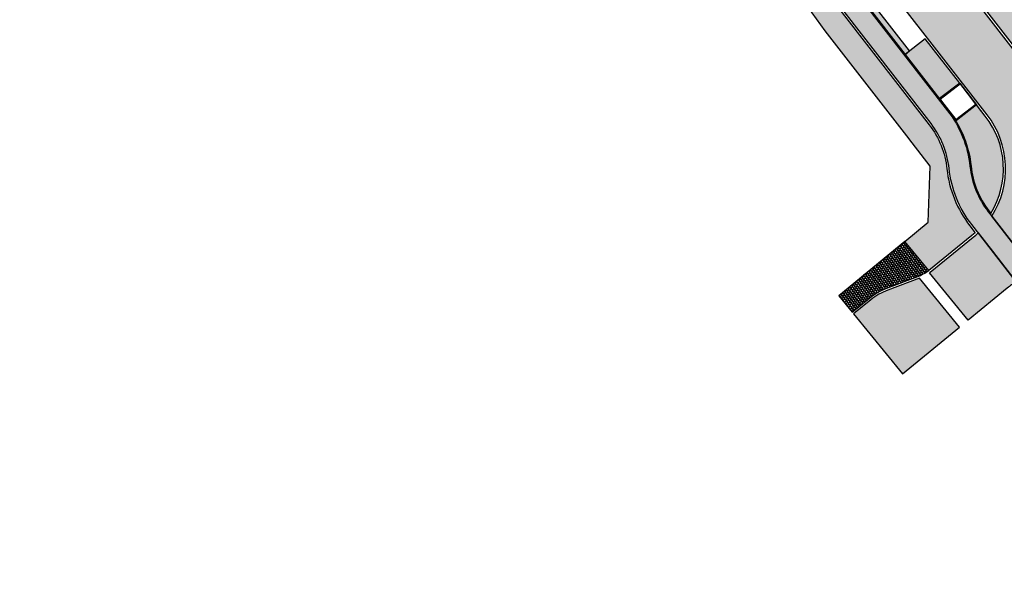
# Model space of a CAD drawing. Header units: metres. Extents: x 197051 to 198393, y 354620 to 355604.
# Tile 2 of 13: x 197533 to 197622, y 354836 to 354886. Entities that reach past the tile are written whole.
import ezdxf

# ---------------------------------------------------------------- set-up
doc = ezdxf.new("R2010")
doc.units = ezdxf.units.M
for name, color, linetype in [('Arcering fietspad', 12, 'Continuous'), ('Arcering groen', 103, 'Continuous'), ('Arcering trottoirtegels', 253, 'Continuous')]:
    doc.layers.add(name, color=color, linetype=linetype)
for name, color, linetype, true_color in [('Arcering inrit', 7, 'Continuous', 0xc33c3c), ('Arcering uitstapstrook', 7, 'Continuous', 0x851e1e), ('Arcering verhoging', 7, 'Continuous', 0xff622e)]:
    doc.layers.add(name, color=color, linetype=linetype, true_color=true_color)
doc.layers.add('Arcering voetpad', color=7, linetype='Continuous', lineweight=20, true_color=0x71432d)
doc.layers.add('poly arcering', color=6, linetype='Continuous', plot=False)

msp = doc.modelspace()

# ---------------------------------------------------------------- hatches: boundary and pattern name
at = {"layer": 'Arcering fietspad'}
h = msp.add_hatch(color=256, dxfattribs=at)
h.dxf.hatch_style = 1
edge = h.paths.add_edge_path()
edge.add_line((197482.8526617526, 355050.255718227), (197544.7188724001, 354970.5518373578))
edge.add_arc((197535.3219261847, 354963.2568277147), 11.89620796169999, 11.957380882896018, 37.82279951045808, ccw=False)
edge.add_line((197546.9600100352, 354965.7215321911), (197547.2394250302, 354964.4026351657))
edge.add_arc((197555.1635493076, 354966.0814009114), 8.099999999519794, 191.9615383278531, 219.1301105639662)
edge.add_line((197548.8802589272, 354960.9696241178), (197561.2335009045, 354945.7852744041))
edge.add_arc((197567.5167912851, 354950.8970511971), 8.099999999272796, 219.1301105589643, 244.585829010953)
edge.add_arc((197558.9336204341, 354932.8324676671), 11.89999999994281, 37.817177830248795, 64.58582901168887, ccw=False)
edge.add_line((197568.3342779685, 354940.1288803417), (197617.0531300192, 354877.3606557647))
edge.add_arc((197609.2325887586, 354871.290300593), 9.900003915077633, 6.032191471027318, 37.81884778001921, ccw=False)
edge.add_arc((197627.1329269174, 354873.1818699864), 8.100000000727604, 186.0321850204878, 217.8160693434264)
edge.add_line((197620.7340639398, 354868.2155280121), (197621.0542534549, 354867.8029811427))
edge.add_line((197621.0542534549, 354867.8029811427), (197625.0262709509, 354862.7007592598))
edge.add_line((197625.0262709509, 354862.7007592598), (197629.7952478, 354856.4533196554))
edge.add_arc((197697.1513329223, 354907.4866302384), 84.5058636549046, 217.14991492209, 228.25728524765)
edge.add_arc((197661.0114916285, 354868.07971257), 31.04983212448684, 229.6023431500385, 241.2838140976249)
edge.add_line((197646.092939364, 354840.8486848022), (197651.1429100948, 354838.6836949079))
edge.add_arc((197658.0886931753, 354860.7147207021), 23.10000000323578, 252.5013546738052, 265.7453786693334)
edge.add_line((197656.3749289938, 354837.678379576), (197658.9893241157, 354837.4834825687))
edge.add_line((197658.9893241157, 354837.4834825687), (197658.9149470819, 354835.5841671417))
edge.add_line((197658.9149470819, 354835.5841671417), (197656.2339700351, 354835.7836155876))
edge.add_arc((197658.0886931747, 354860.7147206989), 24.99999999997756, 251.9246964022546, 265.745378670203, ccw=False)
edge.add_arc((197662.1971624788, 354871.2983764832), 36.34139145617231, 241.9438264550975, 250.94406959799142, ccw=False)
edge.add_arc((197660.823573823, 354867.8356590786), 32.64219608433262, 229.5364033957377, 241.2127902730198, ccw=False)
edge.add_arc((197697.1513329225, 354907.4866302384), 86.40586365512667, 217.1521963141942, 228.271936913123, ccw=False)
edge.add_line((197628.2829151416, 354855.3031624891), (197623.2635254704, 354861.8786470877))
edge.add_line((197623.2635254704, 354861.8786470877), (197619.2330960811, 354867.0505835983))
edge.add_arc((197627.1329269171, 354873.1818699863), 10.00000000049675, 186.0321850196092, 217.8160693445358, ccw=False)
edge.add_arc((197609.2325284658, 354871.2902763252), 8.00006642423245, 6.032320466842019, 37.81902272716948)
edge.add_line((197615.5521927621, 354876.1956719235), (197566.7357124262, 354939.0876543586))
edge.add_arc((197558.9336204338, 354932.8324676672), 10.00000000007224, 38.72026652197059, 64.58582901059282)
edge.add_arc((197567.5167912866, 354950.8970511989), 10.00000000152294, 219.1301105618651, 244.5858290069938, ccw=False)
edge.add_line((197559.759642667, 354944.5862156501), (197547.4064006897, 354959.7705653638))
edge.add_arc((197555.1635493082, 354966.0814009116), 10.00000000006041, 191.9615383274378, 219.1301105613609, ccw=False)
edge.add_line((197545.3806798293, 354964.0088506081), (197545.1012663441, 354965.3277405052))
edge.add_arc((197535.318396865, 354963.2551902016), 10.00000000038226, 11.96153832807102, 37.81860725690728)
edge.add_line((197543.2179561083, 354969.3868265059), (197481.3518104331, 355049.0908778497))
edge.add_line((197481.3518104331, 355049.0908778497), (197482.8526617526, 355050.255718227))
at = {"layer": 'Arcering groen'}
h = msp.add_hatch(color=256, dxfattribs=at)
h.dxf.hatch_style = 1
edge = h.paths.add_edge_path()
edge.add_line((197618.148803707, 354879.8632006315), (197616.3306339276, 354878.4519452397))
edge.add_line((197616.3306339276, 354878.4519452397), (197617.2688664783, 354877.2416297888))
edge.add_arc((197609.2325925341, 354871.2903021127), 10.00000000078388, 6.032185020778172, 36.522097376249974, ccw=False)
edge.add_arc((197627.1329269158, 354873.1818699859), 7.999999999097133, 186.0321850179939, 217.8160693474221)
edge.add_line((197620.8130622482, 354868.276840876), (197620.9796563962, 354868.0621933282))
edge.add_arc((197614.3131628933, 354872.0965680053), 7.792195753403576, 328.8188514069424, 397.8575793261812)
edge.add_line((197620.4654027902, 354876.878644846), (197618.148803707, 354879.8632006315))
h.paths.add_polyline_path([(197618.1494812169, 354879.8623277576), (197619.6817076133, 354877.888306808), (197617.8648052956, 354876.4780352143), (197616.3262663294, 354878.4485551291), (197618.1494821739, 354879.8623265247)])
h = msp.add_hatch(color=256, dxfattribs=at)
h.dxf.hatch_style = 1
h.paths.add_polyline_path([(197618.2133929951, 354879.7818799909), (197616.3980607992, 354878.3694239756), (197617.8691032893, 354876.4765669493), (197619.6810123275, 354877.8863679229)])
edge = h.paths.add_edge_path()
edge.add_line((197618.2149636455, 354879.7803193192), (197619.6826785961, 354877.8876687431))
edge.add_line((197619.6826785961, 354877.8876687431), (197617.8674370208, 354876.4752661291))
edge.add_line((197617.8674370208, 354876.4752661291), (197616.3968567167, 354878.3705118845))
edge.add_line((197616.3968567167, 354878.3705118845), (197618.2145970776, 354879.7807920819))
at = {"layer": 'Arcering inrit'}
h = msp.add_hatch(color=256, dxfattribs=at)
h.dxf.hatch_style = 1
h.paths.add_polyline_path([(197627.9840170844, 354880.565461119), (197622.1663348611, 354888.0605850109), (197620.3494325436, 354886.6503134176), (197626.178528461, 354879.1613912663)])
at = {"layer": 'Arcering trottoirtegels'}
h = msp.add_hatch(dxfattribs=at)
h.set_pattern_fill('AR-B88', color=256, scale=0.001, angle=181)
h.set_pattern_definition([(128.8058348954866, (598800.3809847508, 417791.8073085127), (-0.1583485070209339, -0.1273420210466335), []), (218.8058348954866, (598800.3809847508, 417791.8073085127), (-0.09467749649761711, -0.2065162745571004), [0.2032, -0.2032])])
edge = h.paths.add_edge_path()
edge.add_arc((197612.5352282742, 354867.0322676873), 5.011606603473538, 294.1815117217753, 304.3336928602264)
edge.add_line((197615.3618332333, 354862.8938494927), (197613.1896667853, 354865.5362734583))
edge.add_line((197613.1896667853, 354865.5362734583), (197607.2074689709, 354860.6200912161))
edge.add_line((197607.2074689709, 354860.6200912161), (197608.4225384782, 354859.1344390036))
edge.add_line((197608.4225384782, 354859.1344390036), (197609.9724104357, 354860.4020005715))
edge.add_arc((197613.6089605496, 354855.8543366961), 5.822863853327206, 110.50269646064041, 128.6476606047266, ccw=False)
edge.add_line((197611.5694939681, 354861.3083553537), (197614.5881261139, 354862.4604178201))
at = {"layer": 'Arcering uitstapstrook'}
h = msp.add_hatch(color=256, dxfattribs=at)
h.dxf.hatch_style = 1
h.paths.add_polyline_path([(197606.2597599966, 354892.2472655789), (197605.8553272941, 354891.9398778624), (197613.221508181, 354882.460221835), (197613.6176985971, 354882.7677754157)])
at = {"layer": 'Arcering verhoging'}
h = msp.add_hatch(color=256, dxfattribs=at)
h.dxf.hatch_style = 1
edge = h.paths.add_edge_path()
edge.add_line((197625.0262709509, 354862.7007592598), (197621.0542534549, 354867.8029811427))
edge.add_arc((197614.3037092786, 354872.0960165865), 7.999999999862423, 327.5455170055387, 397.8184572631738)
edge.add_line((197620.6233695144, 354877.0013090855), (197612.1681665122, 354887.8996739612))
edge.add_line((197612.1681665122, 354887.8996739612), (197616.5126345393, 354891.2684875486))
edge.add_line((197616.5126345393, 354891.2684875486), (197617.5067599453, 354889.9864498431))
edge.add_line((197617.5067599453, 354889.9864498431), (197638.7085669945, 354862.6714187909))
edge.add_arc((197679.0960218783, 354894.3222024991), 51.31197346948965, 218.0850391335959, 230.4765217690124)
edge.add_arc((197713.9951873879, 354933.2824378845), 103.5959382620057, 229.3006785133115, 231.6684978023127)
edge.add_line((197649.7439068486, 354852.0181076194), (197653.1696930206, 354849.43162891))
edge.add_line((197653.1696930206, 354849.43162891), (197658.2037237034, 354846.0772149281))
edge.add_line((197658.2037237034, 354846.0772149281), (197661.0754270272, 354844.2676960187))
edge.add_line((197661.0754270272, 354844.2676960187), (197662.3601121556, 354843.5240231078))
edge.add_line((197662.3601121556, 354843.5240231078), (197659.6156785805, 354838.6685304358))
edge.add_arc((197679.6476546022, 354875.1151732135), 41.58891478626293, 237.4666989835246, 241.2057168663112, ccw=False)
edge.add_arc((197716.8817230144, 354936.9219141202), 113.7359904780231, 230.0771530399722, 238.3975733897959, ccw=False)
edge.add_arc((197716.1372791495, 354935.8636487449), 112.4466980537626, 227.7250218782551, 230.0220075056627, ccw=False)
edge.add_arc((197676.6380994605, 354892.2462495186), 53.60253783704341, 216.9851811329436, 227.6025943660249, ccw=False)
edge.add_arc((197627.5012071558, 354855.0932175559), 7.999999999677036, 37.81845726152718, 108.0210886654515)
h = msp.add_hatch(color=256, dxfattribs=at)
h.dxf.hatch_style = 1
edge = h.paths.add_edge_path()
edge.add_line((197621.107952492, 354864.6345848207), (197623.2635254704, 354861.8786470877))
edge.add_arc((197627.5012071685, 354855.0932175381), 8.000000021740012, 121.9858770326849, 129.1208768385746)
edge.add_line((197622.4535388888, 354861.2997500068), (197618.9081684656, 354858.3971662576))
edge.add_line((197618.9081684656, 354858.3971662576), (197615.4039638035, 354862.6817190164))
edge.add_arc((197612.5349867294, 354867.0325618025), 5.211608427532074, 303.40114581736, 304.4279405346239)
edge.add_line((197615.4814701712, 354862.7338296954), (197619.3727377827, 354865.906917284))
edge.add_arc((197614.3037045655, 354872.0960217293), 8.00000697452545, 309.3183443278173, 313.5613620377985)
edge.add_line((197619.8167576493, 354866.2989226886), (197621.107952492, 354864.6345848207))
at = {"layer": 'Arcering verhoging', "true_color": 0x1b65a1}
h = msp.add_hatch(color=144, dxfattribs=at)
h.dxf.hatch_style = 1
edge = h.paths.add_edge_path()
edge.add_line((197610.0970758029, 354860.2460929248), (197608.5500171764, 354858.9785707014))
edge.add_line((197608.5500171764, 354858.9785707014), (197612.9849436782, 354853.5560345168))
edge.add_line((197612.9849436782, 354853.5560345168), (197618.1344064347, 354857.7636896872))
edge.add_line((197618.1344064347, 354857.7636896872), (197614.4964724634, 354862.2117518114))
edge.add_line((197614.4964724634, 354862.2117518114), (197611.6399303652, 354861.1215510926))
edge.add_arc((197613.6087200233, 354855.8546292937), 5.622863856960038, 110.4958795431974, 128.6476605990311)
at = {"layer": 'Arcering voetpad'}
h = msp.add_hatch(color=256, dxfattribs=at)
h.dxf.hatch_style = 1
edge = h.paths.add_edge_path()
edge.add_line((197613.1894262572, 354865.536566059), (197615.289, 354867.262))
edge.add_line((197615.289, 354867.262), (197615.481, 354872.334))
edge.add_line((197615.481, 354872.334), (197613.833, 354874.458))
edge.add_line((197613.833, 354874.458), (197613.35, 354875.072))
edge.add_line((197613.35, 354875.072), (197605.9785867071, 354884.5805037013))
edge.add_line((197605.9785867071, 354884.5805037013), (197604.024, 354887.3169999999))
edge.add_line((197604.024, 354887.3169999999), (197599.0347561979, 354893.7413139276))
edge.add_line((197599.0347561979, 354893.7413139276), (197598.894, 354893.632))
edge.add_line((197598.894, 354893.632), (197596.172, 354897.124))
edge.add_line((197596.172, 354897.124), (197596.312, 354897.2750000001))
edge.add_line((197596.312, 354897.2750000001), (197587.71, 354908.343))
edge.add_line((197587.71, 354908.343), (197587.541, 354908.21))
edge.add_line((197587.541, 354908.21), (197584.617, 354911.9480000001))
edge.add_line((197584.617, 354911.9480000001), (197584.781, 354912.1130000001))
edge.add_line((197584.781, 354912.1130000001), (197573.563, 354926.586))
edge.add_line((197573.563, 354926.586), (197572.2956190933, 354927.0370478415))
edge.add_line((197572.2956190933, 354927.0370478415), (197570.7414630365, 354929.2825533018))
edge.add_line((197570.7414630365, 354929.2825533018), (197568.489, 354932.537))
edge.add_line((197568.489, 354932.537), (197568.446, 354932.616))
edge.add_line((197568.446, 354932.616), (197565.0652967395, 354936.9006133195))
edge.add_line((197565.0652967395, 354936.9006133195), (197564.133, 354936.165))
edge.add_line((197564.133, 354936.165), (197557.833, 354943.9180000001))
edge.add_line((197557.833, 354943.9180000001), (197550.1888124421, 354953.4996590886))
edge.add_line((197550.1888124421, 354953.4996590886), (197543.233, 354962.047))
edge.add_line((197543.233, 354962.047), (197538.447, 354967.93))
edge.add_line((197538.447, 354967.93), (197536.2570000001, 354970.595))
edge.add_line((197536.2570000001, 354970.595), (197537.6356929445, 354971.9686722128))
edge.add_line((197537.6356929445, 354971.9686722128), (197537.462, 354972.143))
edge.add_line((197537.462, 354972.143), (197538.442, 354972.926))
edge.add_line((197538.442, 354972.926), (197538.245, 354973.166))
edge.add_line((197538.245, 354973.166), (197538.1139999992, 354973.0899999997))
edge.add_line((197538.1139999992, 354973.0899999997), (197535.1846588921, 354976.8495714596))
edge.add_line((197535.1846588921, 354976.8495714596), (197535.302, 354976.941))
edge.add_line((197535.302, 354976.941), (197515.257, 355003.199))
edge.add_line((197515.257, 355003.199), (197515.172, 355003.148))
edge.add_line((197515.172, 355003.148), (197507.7541922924, 355012.6435941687))
edge.add_line((197507.7541922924, 355012.6435941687), (197507.852, 355012.72))
edge.add_line((197507.852, 355012.72), (197507.469, 355013.22))
edge.add_line((197507.469, 355013.22), (197507.3610000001, 355013.143))
edge.add_line((197507.3610000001, 355013.143), (197497.648, 355025.787))
edge.add_line((197497.648, 355025.787), (197487.1360000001, 355039.216))
edge.add_line((197487.1360000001, 355039.216), (197487.2500000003, 355039.3100000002))
edge.add_line((197487.2500000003, 355039.3100000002), (197485.8094999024, 355041.2144927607))
edge.add_line((197485.8094999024, 355041.2144927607), (197485.477, 355040.963))
edge.add_line((197485.477, 355040.963), (197483.7485258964, 355043.1617936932))
edge.add_line((197483.7485258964, 355043.1617936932), (197484.037, 355043.4180000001))
edge.add_line((197484.037, 355043.4180000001), (197476.126, 355053.5860000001))
edge.add_line((197476.126, 355053.5860000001), (197471.3, 355059.8610000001))
edge.add_line((197471.3, 355059.8610000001), (197471.26, 355059.822))
edge.add_line((197471.26, 355059.822), (197461.369, 355072.494))
edge.add_line((197461.369, 355072.494), (197461.241, 355072.4400000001))
edge.add_line((197461.241, 355072.4400000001), (197455.944, 355079.174))
edge.add_line((197455.944, 355079.174), (197455.981, 355079.258))
edge.add_line((197455.981, 355079.258), (197453.723, 355082.153))
edge.add_line((197453.723, 355082.153), (197453.819, 355082.221))
edge.add_line((197453.819, 355082.221), (197447.2684241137, 355090.3819799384))
edge.add_line((197447.2684241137, 355090.3819799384), (197447.403, 355090.49))
edge.add_line((197447.403, 355090.49), (197439.09, 355100.957))
edge.add_line((197439.09, 355100.957), (197426.162, 355117.5730000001))
edge.add_line((197426.162, 355117.5730000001), (197426.2199999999, 355117.67))
edge.add_line((197426.2199999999, 355117.67), (197418.821, 355127.312))
edge.add_line((197418.821, 355127.312), (197382.704, 355173.364))
edge.add_line((197382.704, 355173.364), (197355.806059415, 355207.9079236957))
edge.add_line((197355.806059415, 355207.9079236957), (197355.819, 355207.9180000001))
edge.add_line((197355.819, 355207.9180000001), (197355.565, 355208.2380000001))
edge.add_line((197355.565, 355208.2380000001), (197355.3739162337, 355208.4704484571))
edge.add_line((197355.3739162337, 355208.4704484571), (197355.5109222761, 355208.5257180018))
edge.add_line((197355.5109222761, 355208.5257180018), (197352.5933733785, 355211.7531830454))
edge.add_line((197352.5933733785, 355211.7531830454), (197350.6368605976, 355213.5231001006))
edge.add_line((197350.6368605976, 355213.5231001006), (197348.7328767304, 355215.5405912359))
edge.add_line((197348.7328767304, 355215.5405912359), (197348.0453434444, 355216.3494454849))
edge.add_line((197348.0453434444, 355216.3494454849), (197346.9174612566, 355217.7916350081))
edge.add_line((197346.9174612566, 355217.7916350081), (197344.8765198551, 355220.3688849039))
edge.add_line((197344.8765198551, 355220.3688849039), (197342.7572303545, 355223.1239042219))
edge.add_line((197342.7572303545, 355223.1239042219), (197332.9171082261, 355235.8665838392))
edge.add_line((197332.9171082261, 355235.8665838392), (197332.1234570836, 355236.9489055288))
edge.add_line((197332.1234570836, 355236.9489055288), (197330.7616763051, 355238.8367216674))
edge.add_line((197330.7616763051, 355238.8367216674), (197329.7098407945, 355240.3149933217))
edge.add_line((197329.7098407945, 355240.3149933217), (197328.8601595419, 355241.543732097))
edge.add_line((197328.8601595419, 355241.543732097), (197328.1723575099, 355242.5901512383))
edge.add_line((197328.1723575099, 355242.5901512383), (197327.1941327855, 355244.0656587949))
edge.add_line((197327.1941327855, 355244.0656587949), (197326.3854394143, 355245.2686229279))
edge.add_line((197326.3854394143, 355245.2686229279), (197325.4871324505, 355246.5197397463))
edge.add_line((197325.4871324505, 355246.5197397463), (197324.4420902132, 355247.9569064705))
edge.add_line((197324.4420902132, 355247.9569064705), (197322.3837853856, 355250.6200083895))
edge.add_line((197322.3837853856, 355250.6200083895), (197315.9291948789, 355258.9587151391))
edge.add_line((197315.9291948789, 355258.9587151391), (197296.2426778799, 355284.305077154))
edge.add_line((197296.2426778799, 355284.305077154), (197288.3909493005, 355294.4577198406))
edge.add_line((197288.3909493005, 355294.4577198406), (197286.3792248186, 355297.2594894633))
edge.add_line((197286.3792248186, 355297.2594894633), (197285.5319152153, 355298.4952502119))
edge.add_line((197285.5319152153, 355298.4952502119), (197282.4132024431, 355303.0437444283))
edge.add_line((197282.4132024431, 355303.0437444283), (197282.144, 355303.4450000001))
edge.add_line((197282.144, 355303.4450000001), (197279.767, 355306.48))
edge.add_line((197279.767, 355306.48), (197279.798, 355306.505))
edge.add_line((197279.798, 355306.505), (197277.2960000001, 355309.603))
edge.add_line((197277.2960000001, 355309.603), (197271.01, 355317.903))
edge.add_line((197271.01, 355317.903), (197271.0819999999, 355317.944))
edge.add_line((197271.0819999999, 355317.944), (197270.763, 355318.341))
edge.add_line((197270.763, 355318.341), (197270.374, 355318.017))
edge.add_line((197270.374, 355318.017), (197270.468, 355317.879))
edge.add_line((197270.468, 355317.879), (197268.559, 355316.2460000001))
edge.add_line((197268.559, 355316.2460000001), (197264.624, 355321.347))
edge.add_line((197264.624, 355321.347), (197265.762, 355322.2519999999))
edge.add_line((197265.762, 355322.2519999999), (197263.572, 355325.082))
edge.add_line((197263.572, 355325.082), (197262.416, 355324.2079999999))
edge.add_line((197262.416, 355324.2079999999), (197251.9925, 355337.7225))
edge.add_line((197251.9925, 355337.7225), (197250.0196748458, 355340.2851100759))
edge.add_line((197250.0196748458, 355340.2851100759), (197251.1287997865, 355341.1625711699))
edge.add_line((197251.1287997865, 355341.1625711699), (197248.7940000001, 355344.219))
edge.add_line((197248.7940000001, 355344.219), (197247.638, 355343.366))
edge.add_line((197247.638, 355343.366), (197240.016, 355353.247))
edge.add_line((197240.016, 355353.247), (197236.7210000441, 355359.5639999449))
edge.add_line((197236.7210000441, 355359.5639999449), (197234.217, 355362.687))
edge.add_line((197234.217, 355362.687), (197235.5423143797, 355367.6535918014))
edge.add_line((197235.5423143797, 355367.6535918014), (197240.5793316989, 355361.1876471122))
edge.add_arc((197235.2149342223, 355357.0087429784), 6.800000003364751, 11.06856148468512, 37.91884666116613, ccw=False)
edge.add_line((197241.8884416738, 355358.3142307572), (197241.9999635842, 355357.744143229))
edge.add_arc((197248.0846321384, 355358.9344409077), 6.199999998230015, 191.068561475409, 219.9312318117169)
edge.add_line((197243.3303767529, 355354.9548610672), (197249.345414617, 355347.7689200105))
edge.add_line((197249.345414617, 355347.7689200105), (197320.8436755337, 355255.5637859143))
edge.add_arc((197219.8494682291, 355177.2502488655), 127.7999999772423, 31.78349176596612, 37.79093121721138, ccw=False)
edge.add_line((197328.4851534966, 355244.5639018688), (197330.5979678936, 355241.1540878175))
edge.add_arc((197378.3704679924, 355270.7552403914), 56.1999999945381, 211.7834917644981, 217.8202447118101)
edge.add_line((197333.9759298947, 355236.2941756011), (197348.3096434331, 355217.7905610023))
edge.add_arc((197375.3464982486, 355238.734497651), 34.20000000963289, 217.7629378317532, 229.2870154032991)
edge.add_line((197353.0388574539, 355212.811358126), (197353.7235259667, 355212.2221802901))
edge.add_arc((197334.2858740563, 355189.6341815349), 29.79999999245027, 37.81845726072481, 49.28701540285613, ccw=False)
edge.add_line((197357.8266084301, 355207.9063960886), (197476.4724562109, 355055.0507923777))
edge.add_line((197476.4724562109, 355055.0507923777), (197543.0599657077, 354969.2641927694))
edge.add_arc((197535.3216156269, 354963.2566836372), 9.796541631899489, 11.957824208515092, 37.823242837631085, ccw=False)
edge.add_line((197544.9055760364, 354965.2864449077), (197545.1850224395, 354963.9673996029))
edge.add_arc((197555.1635493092, 354966.081400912), 10.20000000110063, 191.9615383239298, 219.1301105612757)
edge.add_line((197547.2512577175, 354959.6443486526), (197559.6044996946, 354944.4599989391))
edge.add_arc((197567.5167912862, 354950.8970511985), 10.20000000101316, 219.1301105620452, 244.5858290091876)
edge.add_arc((197558.9336204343, 354932.8324676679), 9.799999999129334, 37.81717782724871, 64.5858290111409, ccw=False)
edge.add_line((197566.6753384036, 354938.8412781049), (197615.3941991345, 354876.0730423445))
edge.add_arc((197609.2325085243, 354871.2902682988), 7.800087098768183, 6.032363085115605, 37.8190194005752, ccw=False)
edge.add_arc((197627.1329259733, 354873.1818696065), 10.1999990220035, 186.0321865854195, 217.8160709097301)
edge.add_line((197619.0750994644, 354866.9279578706), (197619.5464022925, 354866.3207096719))
edge.add_line((197619.5464022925, 354866.3207096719), (197619.2457160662, 354866.061402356))
edge.add_line((197619.2457160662, 354866.061402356), (197615.3615927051, 354862.8941420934))
edge.add_line((197615.3615927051, 354862.8941420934), (197613.1896667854, 354865.5362734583))
edge.add_line((197613.1896667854, 354865.5362734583), (197613.1894262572, 354865.536566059))
h = msp.add_hatch(color=256, dxfattribs=at)
h.dxf.hatch_style = 1
h.paths.add_polyline_path([(197613.221508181, 354882.460221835), (197616.3262663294, 354878.4485551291), (197618.148803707, 354879.8632006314), (197615.0384104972, 354883.8704934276)])

# ---------------------------------------------------------------- linework, layer by layer
at = {"layer": 'poly arcering', "flags": 128}
for points in [[(197544.7188724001, 354970.5518373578, -0.1133408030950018), (197546.9600100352, 354965.7215321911), (197547.2394250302, 354964.4026351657, 0.1191037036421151), (197548.8802589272, 354960.9696241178), (197561.2335009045, 354945.7852744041, 0.1115305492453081), (197564.0406070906, 354943.5808948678), (197564.0406070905, 354943.5808948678, -0.1173343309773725), (197568.3342779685, 354940.1288803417), (197617.0531300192, 354877.3606557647, -0.1395916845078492), (197619.0777764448, 354872.3306644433, 0.1395793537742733), (197620.7340639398, 354868.2155280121), (197621.0542534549, 354867.8029811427), (197625.0262709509, 354862.7007592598)], [(197623.2635254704, 354861.8786470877), (197619.2330960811, 354867.0505835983, -0.139579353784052), (197617.1882967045, 354872.1309989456, 0.1395918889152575), (197615.5521927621, 354876.1956719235), (197566.7357124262, 354939.0876543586, 0.1133414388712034), (197563.2252058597, 354941.8647594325), (197563.2252058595, 354941.8647594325, -0.1115305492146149), (197559.759642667, 354944.5862156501), (197547.4064006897, 354959.7705653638, -0.1191037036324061), (197545.3806798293, 354964.0088506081), (197545.1012663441, 354965.3277405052), (197545.1012663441, 354965.3277405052, 0.1133039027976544), (197543.2179561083, 354969.3868265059)], [(197621.107952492, 354864.6345848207), (197623.2635254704, 354861.8786470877, 0.03114237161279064), (197622.4535388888, 354861.2997500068), (197618.9081684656, 354858.3971662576), (197615.4039638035, 354862.6817190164, 0.004480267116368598), (197615.4814701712, 354862.7338296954), (197619.3727377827, 354865.906917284, 0.0185157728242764), (197619.8167576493, 354866.2989226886), (197621.107952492, 354864.6345848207)]]:
    msp.add_lwpolyline(points, format="xyb", dxfattribs=at)
at = {"layer": 'poly arcering'}
msp.add_lwpolyline([(197566.6753384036, 354938.8412781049), (197615.3941991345, 354876.0730423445, -0.139591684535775), (197616.9894041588, 354872.1099809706, 0.1395793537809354), (197619.0750994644, 354866.9279578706), (197619.5464022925, 354866.3207096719), (197619.2457160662, 354866.061402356), (197615.3615927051, 354862.8941420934), (197613.1896667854, 354865.5362734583), (197613.1894262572, 354865.536566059), (197615.289, 354867.262), (197615.481, 354872.334), (197613.833, 354874.458), (197613.35, 354875.072), (197605.9785867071, 354884.5805037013), (197604.024, 354887.3169999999)], format="xyb", dxfattribs=at)
at = {"layer": 'poly arcering', "flags": 128}
for points in [[(197606.2597599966, 354892.2472655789), (197605.8553272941, 354891.9398778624), (197613.221508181, 354882.460221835), (197613.6176985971, 354882.7677754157)], [(197627.9840170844, 354880.565461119), (197622.1663348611, 354888.0605850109), (197620.3494325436, 354886.6503134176), (197626.178528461, 354879.1613912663)], [(197613.221508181, 354882.460221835), (197616.3262663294, 354878.4485551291), (197618.148803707, 354879.8632006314), (197615.0384104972, 354883.8704934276)]]:
    msp.add_lwpolyline(points, close=True, dxfattribs=at)
for points in [[(197625.0262709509, 354862.7007592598), (197621.0542534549, 354867.8029811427, 0.3166086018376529), (197620.6233695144, 354877.0013090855), (197612.1681665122, 354887.8996739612), (197616.5126345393, 354891.2684875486), (197617.5067599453, 354889.9864498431), (197638.7085669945, 354862.6714187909, 0.05412079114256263), (197646.4413714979, 354854.742, 0.01033192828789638), (197649.7439068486, 354852.0181076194), (197653.1696930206, 354849.43162891), (197658.2037237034, 354846.0772149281), (197661.0754270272, 354844.2676960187), (197662.3601121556, 354843.5240231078), (197659.6156785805, 354838.6685304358, -0.01631599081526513), (197657.2815642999, 354840.0524317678, -0.03632064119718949), (197643.8910265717, 354849.6967241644, -0.01002282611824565), (197640.4955725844, 354852.6615325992, -0.04636037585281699), (197633.8208673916, 354859.9985100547, 0.3162711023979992)], [(197618.148803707, 354879.8632006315), (197616.3306339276, 354878.4519452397), (197617.2688664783, 354877.2416297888, -0.1338278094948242), (197619.177222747, 354872.3411731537, 0.1395793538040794), (197620.8130622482, 354868.276840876), (197620.9796563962, 354868.0621933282), (197620.9796563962, 354868.0621933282, 0.3106935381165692), (197620.4654027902, 354876.878644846)], [(197614.5881261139, 354862.4604178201, 0.04432624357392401), (197615.3618332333, 354862.8938494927), (197613.1896667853, 354865.5362734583), (197607.2074689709, 354860.6200912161), (197608.4225384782, 354859.1344390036), (197609.9724104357, 354860.4020005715, -0.07933818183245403), (197611.5694939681, 354861.3083553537)], [(197610.0970758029, 354860.2460929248), (197608.5500171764, 354858.9785707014), (197612.9849436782, 354853.5560345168), (197618.1344064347, 354857.7636896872), (197614.4964724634, 354862.2117518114), (197611.6399303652, 354861.1215510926, 0.07936811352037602)]]:
    msp.add_lwpolyline(points, format="xyb", close=True, dxfattribs=at)
for points in [[(197618.1494812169, 354879.8623277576), (197619.6817076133, 354877.888306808), (197617.8648052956, 354876.4780352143), (197616.3262663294, 354878.4485551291), (197618.1494821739, 354879.8623265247), (197618.1494812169, 354879.8623277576)], [(197618.2107699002, 354879.7833106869), (197616.3932323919, 354878.3739447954), (197617.8040862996, 354876.552678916), (197619.6200356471, 354877.9656322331), (197618.2107699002, 354879.7833106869)]]:
    msp.add_lwpolyline(points, dxfattribs=at)
at = {"layer": 'poly arcering'}
for points in [[(197619.6814445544, 354877.8867085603), (197617.8662029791, 354876.4743059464), (197617.2688664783, 354877.2416297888, -0.1338278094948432), (197619.177222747, 354872.3411731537, 0.1395793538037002), (197620.8130622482, 354868.276840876), (197620.9796563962, 354868.0621933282, 0.3106935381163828), (197620.4654027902, 354876.878644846)], [(197619.6827756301, 354877.8860317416), (197617.8646058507, 354876.4747763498), (197617.2688664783, 354877.2416297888, -0.1338278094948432), (197619.177222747, 354872.3411731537, 0.1395793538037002), (197620.8130622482, 354868.276840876), (197620.9796563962, 354868.0621933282, 0.3106935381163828), (197620.4654027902, 354876.878644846)]]:
    msp.add_lwpolyline(points, format="xyb", close=True, dxfattribs=at)

doc.saveas('drawing.dxf')
